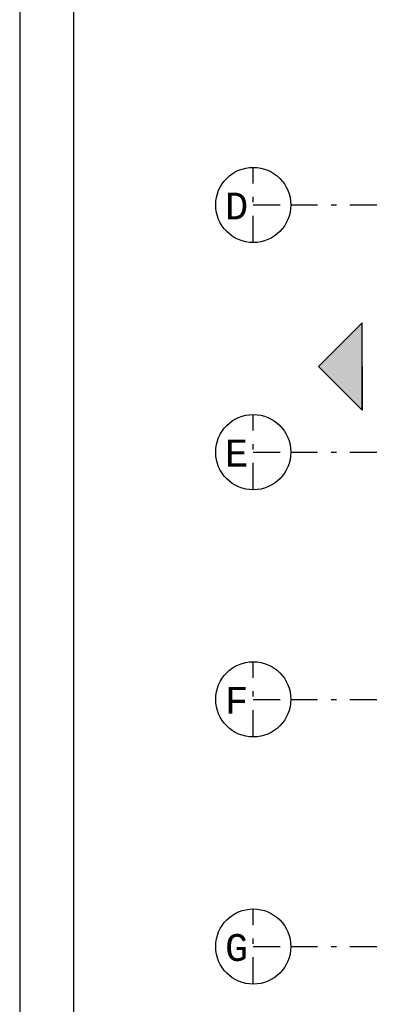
# Model space of a CAD drawing. Extents: x 2 to 87, y -108 to 11.
# Tile 170 of 256: x 2.48 to 9.16, y -39.28 to -20.96. Entities that reach past the tile are written whole.
import ezdxf

# ---------------------------------------------------------------- set-up
doc = ezdxf.new("R2010")
doc.units = 0
doc.header["$MEASUREMENT"] = 0
doc.linetypes.add('DASHDOT', pattern=[1, 0.5, -0.25, 0, -0.25])
for name, color, linetype in [('1', 7, 'CONTINUOUS'), ('23', 7, 'CONTINUOUS'), ('5', 7, 'CONTINUOUS')]:
    doc.layers.add(name, color=color, linetype=linetype)
doc.styles.add('MONOTXT', font='MONOTXT', dxfattribs={"height": 0.2})

msp = doc.modelspace()

# ---------------------------------------------------------------- linework, layer by layer
at = {"layer": '1', "color": 7, "linetype": 'Continuous'}
msp.add_line((2.4762, 11.0145), (2.4762, -107.7855), dxfattribs=at)
msp.add_lwpolyline([(85.5762, 10.0145), (3.4762, 10.0145), (3.4762, -106.7855), (85.5762, -106.7855)], close=True, dxfattribs=at)
at = {"layer": '23', "color": 62, "linetype": 'Continuous'}
for p, q in [((8.8566, -26.6022), (8.0446, -27.4143)), ((8.8566, -27.4143), (8.8566, -26.6022)), ((8.8566, -28.2263), (8.0446, -27.4143)), ((8.8566, -27.4143), (8.8566, -28.2263))]:
    msp.add_line(p, q, dxfattribs=at)
for points in [[(8.8566, -26.6022), (8.0446, -27.4143), (8.8566, -27.4143)], [(8.0446, -27.4143), (8.8566, -27.4143), (8.8566, -28.2263)]]:
    msp.add_solid(points, dxfattribs=at)
at = {"layer": '5', "color": 7, "linetype": 'DASHDOT'}
for p, q in [((6.8276, -25.1075), (6.8276, -23.7075)), ((6.8276, -24.4075), (7.5276, -24.4075)), ((7.5276, -24.4075), (52.6276, -24.4075)), ((6.8276, -29.7075), (6.8276, -28.3075)), ((6.8276, -29.0075), (7.5276, -29.0075)), ((7.5276, -29.0075), (52.6276, -29.0075)), ((6.8276, -34.3075), (6.8276, -32.9075)), ((6.8276, -33.6075), (7.5276, -33.6075)), ((7.5276, -33.6075), (52.6276, -33.6075)), ((6.8276, -38.9075), (6.8276, -37.5075)), ((6.8276, -38.2075), (7.5276, -38.2075)), ((7.5276, -38.2075), (52.6276, -38.2075))]:
    msp.add_line(p, q, dxfattribs=at)
at = {"layer": '5', "color": 62, "linetype": 'Continuous'}
for p, q in [((8.8566, -26.6022), (8.0446, -27.4143)), ((8.8566, -28.2263), (8.8566, -26.6022)), ((8.0446, -27.4143), (8.8566, -28.2263))]:
    msp.add_line(p, q, dxfattribs=at)
at = {"layer": '5', "color": 3, "linetype": 'Continuous'}
for centre in [(6.8276, -24.4075), (6.8276, -29.0075), (6.8276, -33.6075), (6.8276, -38.2075)]:
    msp.add_circle(centre, 0.7, dxfattribs=at)

# ---------------------------------------------------------------- texts
at = {"layer": '5', "color": 1, "linetype": 'Continuous', "style": 'MONOTXT'}
for s, p in [('D  ', (6.3018, -24.6755)), ('E  ', (6.3018, -29.2755)), ('F  ', (6.3018, -33.8755)), ('G  ', (6.3018, -38.4755))]:
    msp.add_text(s, height=0.5, dxfattribs=at).set_placement(p)

doc.saveas('drawing.dxf')
